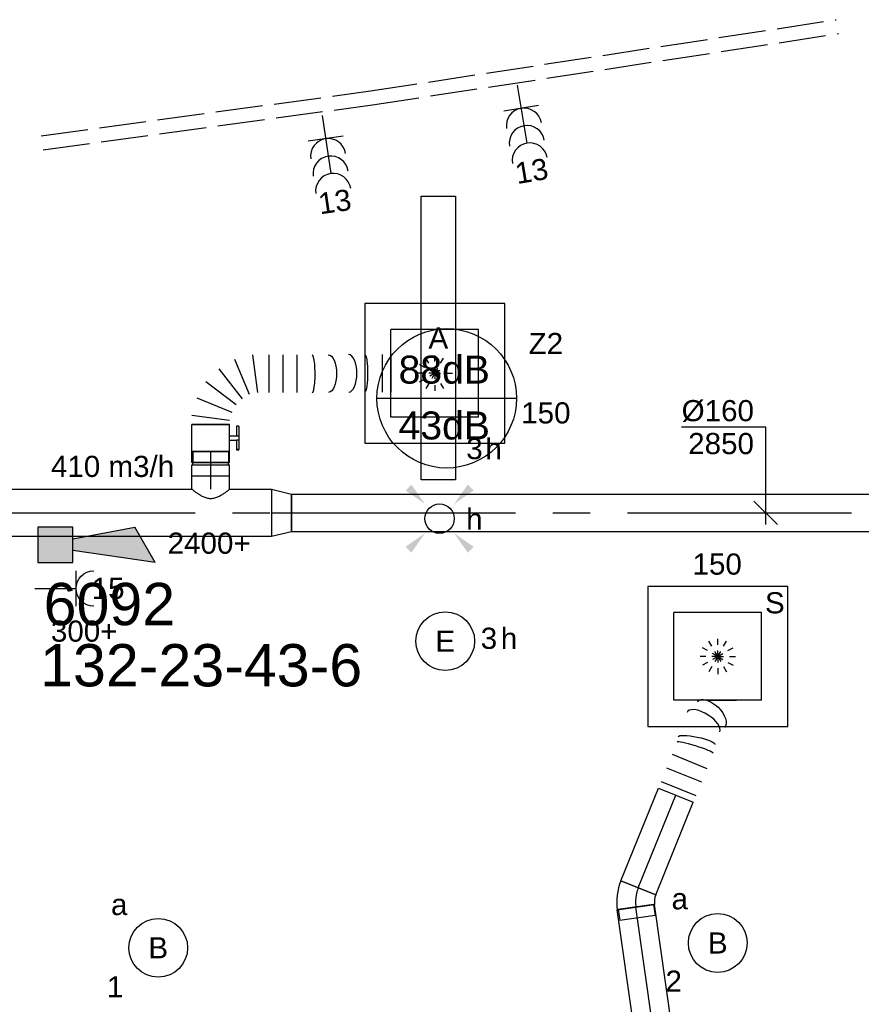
# Model space of a CAD drawing. Extents: x -329828 to 339781, y -55429 to 69176.
# Tile 118 of 140: x 28379 to 31958, y 20976 to 25165. Entities that reach past the tile are written whole.
import ezdxf
from ezdxf.enums import TextEntityAlignment as Align

# ---------------------------------------------------------------- set-up
doc = ezdxf.new("R2010")
doc.units = 0
doc.header["$LTSCALE"] = 50
for name, pattern in [('2322109', [10, 5, -2, 1, -2]), ('CENTER2', [28.575000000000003, 19.05, -3.175, 3.175, -3.175]), ('E_GOOT3', [5, 4, -1]), ('STREEPJES', [0.1, 0.05, -0.05])]:
    doc.linetypes.add(name, pattern=pattern)
doc.layers.get('0').update_dxf_attribs({"linetype": 'CONTINUOUS'})
for name, color, linetype in [('brandmelddecibels', 3, 'CONTINUOUS'), ('brandmeldserienummers', 1, 'CONTINUOUS'), ('EL6131--_WG', 2, 'CONTINUOUS'), ('EL6222--', 3, 'CONTINUOUS'), ('EL6311--', 3, 'CONTINUOUS'), ('EL6511--', 3, 'CONTINUOUS'), ('WL570---_RETOUR', 112, 'CONTINUOUS'), ('WL570---_RETOUR_HL', 8, 'CONTINUOUS'), ('WL570---_RETOUR_RST', 2, 'CONTINUOUS'), ('WL570---_RETOUR_RST_HL', 1, 'CONTINUOUS'), ('WL570---_TOEVOER', 3, 'CONTINUOUS'), ('WL570---_TOEVOER_HL', 8, 'CONTINUOUS'), ('WL570---_TOEVOER_RST', 2, 'CONTINUOUS'), ('WL570---_TOEVOER_RST_HL', 1, 'CONTINUOUS'), ('WM570---_RETOUR_PR', 1, 'CONTINUOUS'), ('WM570---_RETOUR_RST_PR', 1, 'CONTINUOUS'), ('WM570---_TOEVOER', 1, 'CONTINUOUS'), ('WM570---_TOEVOER_PR', 1, 'CONTINUOUS'), ('WM570---_TOEVOER_RST_PR', 1, 'CONTINUOUS')]:
    doc.layers.add(name, color=color, linetype=linetype)
doc.styles.add('BURO-018', font='ARIAL.TTF', dxfattribs={"height": 90})

# ---------------------------------------------------------------- blocks, each defined once
blk = doc.blocks.new('E001611207146')
at = {"color": 0}
for p, q in [((-12.07, -1.46), (-12.07, 1.46)), ((-12.07, 1.46), (12.07, 1.46)), ((12.07, 1.46), (12.07, -1.46)), ((12.07, -1.46), (-12.07, -1.46))]:
    blk.add_line(p, q, dxfattribs=at)
at = {"color": 0, "linetype": 'Continuous', "style": 'BURO-018'}
for tag, p in [('E_GKAST', (0, 8)), ('E_GROEP', (0, 5)), ('E_SGROEP', (4.5, 5)), ('E_ARMCODE', (0, 0)), ('E_SLET', (4.5, -3))]:
    blk.add_attdef(tag, text='', height=1.8, dxfattribs=at).set_placement(p, align=Align.MIDDLE)
blk = doc.blocks.new('1115B3A')
at = {"color": 0, "linetype": 'Continuous'}
blk.add_circle((0, 0), 2.5, dxfattribs=at)
at = {"color": 0, "linetype": 'Continuous', "style": 'BURO-018'}
for tag, p in [('E_GKAST', (0, 8)), ('E_GROEP', (0, 5)), ('E_SGROEP', (4.5, 5)), ('E_ARMCODE', (0, 0)), ('E_SLET', (4.5, -1))]:
    blk.add_attdef(tag, text='', height=1.8, dxfattribs=at).set_placement(p, align=Align.MIDDLE)
blk = doc.blocks.new('E00411')
at = {"color": 0, "linetype": 'Continuous'}
blk.add_circle((0, 0), 1.25, dxfattribs=at)
for points in [[(-2.891705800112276, 2.395768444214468), (-2.395768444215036, 2.891705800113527), (-1.237436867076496, 1.237436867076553)], [(2.395768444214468, 2.891705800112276), (2.891705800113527, 2.395768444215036), (1.237436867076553, 1.237436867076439)], [(-2.395768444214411, -2.891705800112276), (-2.89170580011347, -2.395768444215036), (-1.237436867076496, -1.237436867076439)], [(2.89170580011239, -2.395768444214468), (2.395768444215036, -2.891705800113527), (1.237436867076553, -1.237436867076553)]]:
    blk.add_solid(points, dxfattribs=at)
at = {"color": 0, "linetype": 'Continuous', "style": 'BURO-018'}
for tag, height, p in [('E_SLET1', 1.8, (-2.842e-13, 4.641705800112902)), ('E_GROEP', 1.799999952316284, (0, 0)), ('E_GKAST', 1.799999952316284, (0, 0))]:
    blk.add_attdef(tag, text='', height=height, dxfattribs=at).set_placement(p, align=Align.MIDDLE)
at = {"color": 0, "linetype": 'Continuous', "style": 'BURO-018', "flags": 1}
for tag in ['E_MATCODE', 'E_SGROEP']:
    blk.add_attdef(tag, text='', height=1.799999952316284, dxfattribs=at).set_placement((0, 0), align=Align.MIDDLE)
blk = doc.blocks.new('111304B')
at = {"color": 0, "linetype": 'Continuous'}
for p, q in [((0, 1), (0, 6)), ((-1.5, 3), (1.5, 3))]:
    blk.add_line(p, q, dxfattribs=at)
for centre in [(0, 7.5), (0, 6), (0, 4.5)]:
    blk.add_arc(centre, 1.5, 180, 0, dxfattribs=at)
at = {"color": 0, "linetype": 'Continuous', "style": 'BURO-018'}
for tag, p in [('E_GKAST', (0, 13)), ('E_GROEP', (0, 10)), ('E_SGROEP', (4.5, 10))]:
    blk.add_attdef(tag, text='', height=1.8, dxfattribs=at).set_placement(p, align=Align.MIDDLE)
at = {"color": 0, "linetype": 'Continuous', "style": 'BURO-018', "flags": 1}
for tag, height, p in [('E_VERMCODE', 1.8, (13, 10)), ('E_MATCODE', 1.799999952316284, (0, 0))]:
    blk.add_attdef(tag, text='', height=height, dxfattribs=at).set_placement(p, align=Align.MIDDLE)
blk = doc.blocks.new('111304')
at = {"color": 0, "linetype": 'Continuous'}
for p, q in [((-1.5, 4.5), (1.5, 4.5)), ((0, 1), (0, 4.5))]:
    blk.add_line(p, q, dxfattribs=at)
blk.add_arc((0, 6), 1.5, 180, 0, dxfattribs=at)
at = {"color": 0, "linetype": 'Continuous', "style": 'BURO-018'}
for tag, p in [('E_GKAST', (0, 11.5)), ('E_GROEP', (0, 8.5)), ('E_SGROEP', (4.5, 8.5))]:
    blk.add_attdef(tag, text='', height=1.8, dxfattribs=at).set_placement(p, align=Align.MIDDLE)
at = {"color": 0, "linetype": 'Continuous', "style": 'BURO-018', "flags": 1}
for tag, height, p in [('E_VERMCODE', 1.8, (13, 8.5)), ('E_MATCODE', 1.799999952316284, (0, 0))]:
    blk.add_attdef(tag, text='', height=height, dxfattribs=at).set_placement(p, align=Align.MIDDLE)
blk = doc.blocks.new('E00028')
at = {"color": 0, "linetype": 'Continuous'}
for p, q in [((1.5, 11), (-1.5, 9.267949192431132)), ((1.5, 11), (0.5, 4)), ((-0.5, 4), (-1.5, 9.267949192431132)), ((-1.5, 4), (-1.5, 1)), ((1.5, 4), (-1.5, 4)), ((1.5, 1), (1.5, 4)), ((-1.5, 1), (1.5, 1))]:
    blk.add_line(p, q, dxfattribs=at)
for points in [[(-1.5, 9.267949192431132), (1.5, 11), (-0.5, 4), (0.5, 4)], [(-1.5, 4), (1.5, 4), (-1.5, 1), (1.5, 1)]]:
    blk.add_solid(points, dxfattribs=at)
at = {"color": 0, "linetype": 'Continuous', "style": 'BURO-018'}
blk.add_attdef('E_TEXT1', text='', height=1.8, dxfattribs=at).set_placement((0, 13.5), align=Align.MIDDLE)
at = {"color": 0, "linetype": 'Continuous', "style": 'BURO-018', "flags": 1}
blk.add_attdef('E_MATCODE', (0, 0), '', height=1.799999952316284, dxfattribs=at)
blk = doc.blocks.new('*U250')
at = {"color": 0, "ltscale": 10}
for p, q in [((0, 80, -2850), (3138.958357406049, 80, -2850)), ((0, -80, -2850), (0, 80, -2850)), ((3173.566333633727, 80, -2850), (3319.341198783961, 80, -2850)), ((3319.341198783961, 80, -2850), (3319.341198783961, -80, -2850)), ((0, -80, -2850), (3319.341198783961, -80, -2850))]:
    blk.add_line(p, q, dxfattribs=at)
at = {"layer": 'WL570---_TOEVOER_HL', "linetype": 'CENTER2'}
blk.add_line((0, 0, -2850), (3319.341198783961, 0, -2850), dxfattribs=at)
at = {"layer": 'WM570---_TOEVOER_PR', "color": 1, "style": 'BURO-018'}
blk.add_attdef('POSNR', text='', height=90, dxfattribs=at).set_placement((0, 0), align=Align.MIDDLE)
blk = doc.blocks.new('*U251')
at = {"layer": 'WM570---_TOEVOER', "color": 0, "ltscale": 10}
for p, q in [((0, 364.6986364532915), (-357.5716234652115, 364.6986364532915)), ((0, -50), (0, 364.6986364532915)), ((50.03263564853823, -50), (-50.03263564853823, 50))]:
    blk.add_line(p, q, dxfattribs=at)
at = {"layer": 'WM570---_TOEVOER', "color": 0, "style": 'BURO-018'}
for s, p in [('%%c160', (-357.5716234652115, 389.6986364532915)), ('2850', (-329.699863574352, 249.6986364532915))]:
    blk.add_text(s, height=90, dxfattribs=at).set_placement(p)
blk = doc.blocks.new('*U254')
at = {"color": 0, "ltscale": 10}
for p, q in [((0, 100, -2850), (85.20000000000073, 80, -2850)), ((0, 100, -2850), (0, -100, -2850)), ((85.20000000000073, 80, -2850), (85.20000000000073, -80, -2850)), ((0, -100, -2850), (85.20000000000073, -80, -2850))]:
    blk.add_line(p, q, dxfattribs=at)
at = {"layer": 'WL570---_TOEVOER_HL', "linetype": 'CENTER2'}
blk.add_line((0, 0, -2850), (85.20000000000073, 0, -2850), dxfattribs=at)
for centre in [(0, 0, -2850), (85.20000000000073, 0, -2850)]:
    blk.add_circle(centre, 0.075, dxfattribs=at)
at = {"layer": 'WM570---_TOEVOER_PR', "color": 1, "style": 'BURO-018'}
blk.add_attdef('POSNR', text='', height=90, dxfattribs=at).set_placement((0, 0), align=Align.MIDDLE)
blk = doc.blocks.new('*U255')
at = {"color": 0, "ltscale": 10}
for p, q in [((0, 100, -2850), (6653.263814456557, 100, -2850)), ((6813.263814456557, 100, -2850), (6991.333423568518, 100, -2850)), ((6991.333423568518, 100, -2850), (6991.333423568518, -100, -2850)), ((3189.495364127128, -100, -2850), (6991.333423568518, -100, -2850))]:
    blk.add_line(p, q, dxfattribs=at)
at = {"layer": 'WL570---_TOEVOER_HL', "linetype": 'CENTER2'}
blk.add_line((0, 0, -2850), (6991.333423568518, 0, -2850), dxfattribs=at)
at = {"layer": 'WM570---_TOEVOER_PR', "color": 1, "style": 'BURO-018'}
blk.add_attdef('POSNR', text='', height=90, dxfattribs=at).set_placement((0, 0), align=Align.MIDDLE)
blk = doc.blocks.new('*U429')
at = {"color": 0, "ltscale": 10}
for p, q in [((-51.69999999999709, 80.00000000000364, -2850), (-4.999999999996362, 80.00000000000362, -2850)), ((-51.69999999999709, 80.00000000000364, -2850), (-51.69999999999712, -79.99999999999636, -2850)), ((-4.999999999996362, 80.00000000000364, -2850), (-4.999999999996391, -79.99999999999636, -2850)), ((-4.999999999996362, 76.00000000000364, -2850), (5.000000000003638, 76.00000000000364, -2850)), ((5.000000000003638, 80.00000000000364, -2850), (51.70000000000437, 80.00000000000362, -2850)), ((5.000000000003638, 80.00000000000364, -2850), (5.000000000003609, -79.99999999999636, -2850)), ((51.70000000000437, 80.00000000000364, -2850), (51.70000000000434, -79.99999999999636, -2850)), ((-51.69999999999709, -79.99999999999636, -2850), (-4.999999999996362, -79.99999999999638, -2850)), ((-4.999999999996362, -75.99999999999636, -2850), (5.000000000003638, -75.99999999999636, -2850)), ((5.000000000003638, -79.99999999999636, -2850), (51.70000000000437, -79.99999999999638, -2850))]:
    blk.add_line(p, q, dxfattribs=at)
at = {"layer": 'WL570---_TOEVOER_HL', "linetype": 'CENTER2'}
blk.add_line((-51.69999999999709, 3.637978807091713e-12, -2850), (51.70000000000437, 3.618984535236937e-12, -2850), dxfattribs=at)
at = {"layer": 'WM570---_TOEVOER_PR', "color": 1, "style": 'BURO-018'}
blk.add_attdef('POSNR', text='', height=90, dxfattribs=at).set_placement((0, 0), align=Align.MIDDLE)
blk = doc.blocks.new('*U430')
at = {"color": 0, "ltscale": 10}
for p, q in [((3.637978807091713e-12, 80.00000000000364, -2850), (57.30000000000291, 80.00000000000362, -2850)), ((57.30000000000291, 80.00000000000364, -2850), (57.30000000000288, -79.99999999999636, -2850)), ((3.637978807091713e-12, -79.99999999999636, -2850), (57.30000000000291, -79.99999999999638, -2850))]:
    blk.add_line(p, q, dxfattribs=at)
blk.add_spline([(-0.3280590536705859, -79.5895458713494, -2850), (-1.305192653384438, -78.3623953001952, -2850), (-2.910129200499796, -76.33114051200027, -2850), (-5.1069331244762, -73.51662492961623, -2850), (-7.844236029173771, -69.9477292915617, -2850), (-11.05407930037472, -65.66107529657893, -2850), (-14.65031407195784, -60.70064981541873, -2850), (-18.5265524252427, -55.11735352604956, -2850), (-22.55381289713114, -48.96847860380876, -2850), (-26.57834982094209, -42.31712082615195, -2850), (-30.42083030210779, -35.23153212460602, -2850), (-33.8790955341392, -27.78442022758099, -2850), (-36.73791950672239, -20.05220258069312, -2850), (-38.78926254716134, -12.11422220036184, -2850), (-39.86333759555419, -4.051933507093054, -2850), (-39.86333759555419, 4.05193350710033, -2850), (-38.78926254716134, 12.11422220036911, -2850), (-36.73791950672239, 20.0522025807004, -2850), (-33.8790955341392, 27.78442022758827, -2850), (-30.42083030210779, 35.2315321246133, -2850), (-26.57834982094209, 42.31712082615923, -2850), (-22.55381289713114, 48.96847860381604, -2850), (-18.5265524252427, 55.11735352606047, -2850), (-14.65031407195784, 60.700649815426, -2850), (-11.05407930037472, 65.6610752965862, -2850), (-7.844236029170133, 69.94772929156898, -2850), (-5.1069331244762, 73.5166249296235, -2850), (-2.910129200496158, 76.33114051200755, -2850), (-1.305192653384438, 78.36239530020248, -2850), (-0.3280590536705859, 79.58954587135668, -2850), (3.637978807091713e-12, 80.00000000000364, -2850)], degree=3, dxfattribs=at)
at = {"layer": 'WL570---_TOEVOER_HL', "linetype": 'CENTER2'}
blk.add_line((3.637978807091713e-12, 3.637978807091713e-12, -2850), (57.30000000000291, 3.627452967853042e-12, -2850), dxfattribs=at)
at = {"layer": 'WM570---_TOEVOER_PR', "color": 1, "style": 'BURO-018'}
blk.add_attdef('POSNR', text='', height=90, dxfattribs=at).set_placement((0, 0), align=Align.MIDDLE)
blk = doc.blocks.new('*U1297')
at = {"color": 0, "ltscale": 10}
for p, q in [((297.5, 297.5, -2732.5), (-297.5, 297.5, -2732.5)), ((-297.5, 297.5, -2732.5), (-297.5, -297.5, -2732.5)), ((297.5, -297.5, -2732.5), (297.5, 297.5, -2732.5)), ((186.5, 186.5, -2732.5), (-186.5, 186.5, -2732.5)), ((-186.5, -186.5, -2732.5), (-186.5, 186.5, -2732.5)), ((186.5, -186.5, -2732.5), (186.5, 186.5, -2732.5)), ((186.5, -186.5, -2732.5), (-186.5, -186.5, -2732.5)), ((-297.5, -297.5, -2732.5), (297.5, -297.5, -2732.5))]:
    blk.add_line(p, q, dxfattribs=at)
at = {"color": 8, "linetype": 'STREEPJES', "ltscale": 10}
for q in [(-40, 69.2820323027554, -2732.5), (0, 80, -2732.5), (40, 69.2820323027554, -2732.5), (-80, 0, -2732.5), (-69.2820323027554, 40, -2732.5), (-69.2820323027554, -40, -2732.5), (-40, -69.2820323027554, -2732.5), (69.2820323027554, 40, -2732.5), (0, -80, -2732.5), (40, -69.2820323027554, -2732.5), (69.2820323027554, -40, -2732.5), (80, 0, -2732.5)]:
    blk.add_line((0, 0, -2732.5), q, dxfattribs=at)
at = {"layer": 'WL570---_RETOUR_RST_HL', "linetype": 'CENTER2'}
blk.add_circle((0, 0, -2732.5), 0.075, dxfattribs=at)
at = {"layer": 'WL570---_RETOUR_RST', "color": 1, "linetype": '2322109', "style": 'BURO-018'}
for tag in ['MC', 'Q']:
    blk.add_attdef(tag, text='', height=90, dxfattribs=at).set_placement((0, 0), align=Align.MIDDLE)
at = {"layer": 'WM570---_RETOUR_RST_PR', "color": 1, "linetype": '2322109', "style": 'BURO-018'}
blk.add_attdef('POSNR', text='', height=90, dxfattribs=at).set_placement((0, 0), align=Align.MIDDLE)
blk = doc.blocks.new('*U1298')
at = {"color": 0, "ltscale": 10}
for p, q in [((1.818989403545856e-12, 80.00000000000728, -2840.399999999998), (553.8699780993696, 80.00000000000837, -2840.399999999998)), ((553.8699780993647, 80.00000000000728, -2840.399999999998), (553.8699780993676, -79.99999999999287, -2840.399999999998)), ((1.818989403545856e-12, -79.99999999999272, -2840.399999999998), (553.8699780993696, -79.99999999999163, -2840.399999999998))]:
    blk.add_line(p, q, dxfattribs=at)
at = {"layer": 'WL570---_RETOUR_HL', "linetype": 'CENTER2'}
blk.add_line((-1.818989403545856e-12, 7.275957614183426e-12, -2840.399999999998), (553.869978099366, 8.367439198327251e-12, -2840.399999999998), dxfattribs=at)
at = {"layer": 'WM570---_RETOUR_PR', "color": 1, "linetype": '2322109', "style": 'BURO-018'}
blk.add_attdef('POSNR', text='', height=90, dxfattribs=at).set_placement((0, 0), align=Align.MIDDLE)
blk = doc.blocks.new('*U1299')
at = {"color": 0, "ltscale": 10}
for p, q in [((-42.89999999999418, 76, -2840.399999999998), (-89.59999999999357, 75.99999999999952, -2840.399999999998)), ((-89.5999999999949, -76.00000000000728, -2840.399999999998), (-89.59999999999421, 75.99999999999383, -2840.399999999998)), ((-42.89999999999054, -80, -2840.399999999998), (-42.89999999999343, 80.00000000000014, -2840.399999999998)), ((-42.89999999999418, -76, -2840.399999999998), (-42.89999999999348, 76.00000000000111, -2840.399999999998)), ((77.15248982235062, 47.83203230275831, -2840.399999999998), (-2.847510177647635, -90.73203230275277, -2840.399999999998)), ((-42.89999999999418, -76, -2840.399999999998), (-89.59999999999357, -76.00000000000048, -2840.399999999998))]:
    blk.add_line(p, q, dxfattribs=at)
for centre, radius, start, end in [((-42.89999999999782, -160.1049796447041, -2840.399999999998), 240.1049796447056, 60.00000000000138, 89.99999999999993), ((-42.89999999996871, -160.1049796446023, -2840.399999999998), 80.10497964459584, 59.99999999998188, 90.00000000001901)]:
    blk.add_arc(centre, radius, start, end, dxfattribs=at)
at = {"layer": 'WL570---_RETOUR_HL', "linetype": 'CENTER2'}
blk.add_arc((-42.89999999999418, -160.1049796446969, -2840.399999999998), 160.1049796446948, 60.00000000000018, 89.99999999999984, dxfattribs=at)
at = {"layer": 'WM570---_RETOUR_PR', "color": 1, "linetype": '2322109', "style": 'BURO-018'}
blk.add_attdef('POSNR', text='', height=90, dxfattribs=at).set_placement((0, 0), align=Align.MIDDLE)
blk = doc.blocks.new('*U1300')
at = {"color": 0, "ltscale": 10}
for p, q in [((-3.637978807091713e-12, 79.99999999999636, -2840.399999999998), (424.9708723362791, 79.99999999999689, -2840.399999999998)), ((3.637978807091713e-12, -80.00000000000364, -2840.399999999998), (1.639577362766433e-12, 79.99999999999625, -2840.399999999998)), ((424.9708723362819, 79.99999999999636, -2840.399999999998), (424.9708723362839, -80.00000000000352, -2840.399999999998)), ((3.637978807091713e-12, -80.00000000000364, -2840.399999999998), (424.9708723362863, -80.00000000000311, -2840.399999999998))]:
    blk.add_line(p, q, dxfattribs=at)
at = {"layer": 'WL570---_RETOUR_HL', "linetype": 'CENTER2'}
blk.add_line((-3.637978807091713e-12, 0, -2840.399999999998), (424.9708723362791, 5.18993691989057e-13, -2840.399999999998), dxfattribs=at)
at = {"layer": 'WM570---_RETOUR_PR', "color": 1, "linetype": '2322109', "style": 'BURO-018'}
blk.add_attdef('POSNR', text='', height=90, dxfattribs=at).set_placement((0, 0), align=Align.MIDDLE)
blk = doc.blocks.new('*U1301')
at = {"color": 0, "ltscale": 10}
for p, q in [((0, 79.99999999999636, -2840.399999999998), (1.99840144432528e-12, -80.00000000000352, -2840.399999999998)), ((31.12906107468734, 80, -2840.399999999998), (31.12906107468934, -79.99999999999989, -2840.399999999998)), ((93.38718322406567, 79.99999999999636, -2840.399999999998), (93.38718322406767, -80.00000000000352, -2840.399999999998)), ((155.645305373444, 80, -2840.399999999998), (155.645305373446, -79.99999999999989, -2840.399999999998)), ((424.2059989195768, 27.95207975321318, -2840.399999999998), (471.1622496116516, -88.0978874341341, -2840.399999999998)), ((224.8821331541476, -79.99999999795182, -2840.399999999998), (225.013865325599, -79.98864159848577, -2840.399999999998))]:
    blk.add_line(p, q, dxfattribs=at)
at = {"color": 0, "ltscale": 10, "extrusion": (0, 0, -1)}
for centre, major_axis, ratio in [((248.2822919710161, 5.252406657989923, -2840.399999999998), (-13.69394125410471, 78.81926143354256), 0.1935936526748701), ((373.9878930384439, -9.472473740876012, -2840.399999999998), (30.11216028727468, 74.11651504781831), 0.5459877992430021)]:
    blk.add_ellipse(centre, major_axis=major_axis, ratio=ratio, start_param=0, end_param=3.141592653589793, dxfattribs=at)
at = {"color": 0, "ltscale": 10}
for centre, major_axis, ratio, start_param, end_param in [((332.6056383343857, 7.340365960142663, -2840.399999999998), (15.021352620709, 79.9055015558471), 0.4402462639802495, 3.230639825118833, 6.194138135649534), ((332.6056383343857, 7.340365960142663, -2840.399999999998), (15.021352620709, 79.9055015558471), 0.4402462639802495, 6.194138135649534, 6.372232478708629), ((218.0506146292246, -3.637978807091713e-12, -2840.399999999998), (-6.897629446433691, 79.99716034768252), 0.09772118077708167, 3.150018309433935, 6.274759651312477)]:
    blk.add_ellipse(centre, major_axis=major_axis, ratio=ratio, start_param=start_param, end_param=end_param, dxfattribs=at)
at = {"layer": 'WM570---_RETOUR_PR', "color": 1, "linetype": '2322109', "style": 'BURO-018'}
blk.add_attdef('POSNR', text='', height=90, dxfattribs=at).set_placement((0, 0), align=Align.MIDDLE)
blk = doc.blocks.new('*U1322')
at = {"color": 0, "ltscale": 10}
for p, q in [((297.5, 297.5, -2732.5), (-297.5, 297.5, -2732.5)), ((-297.5, 297.5, -2732.5), (-297.5, -297.5, -2732.5)), ((297.5, -297.5, -2732.5), (297.5, 297.5, -2732.5)), ((186.5, 186.5, -2732.5), (-186.5, 186.5, -2732.5)), ((-186.5, -186.5, -2732.5), (-186.5, 186.5, -2732.5)), ((186.5, -186.5, -2732.5), (186.5, 186.5, -2732.5)), ((186.5, -186.5, -2732.5), (-186.5, -186.5, -2732.5)), ((-297.5, -297.5, -2732.5), (297.5, -297.5, -2732.5))]:
    blk.add_line(p, q, dxfattribs=at)
at = {"color": 8, "linetype": 'STREEPJES', "ltscale": 10}
for q in [(-40, 69.2820323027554, -2732.5), (0, 80, -2732.5), (40, 69.2820323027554, -2732.5), (-80, 0, -2732.5), (-69.2820323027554, 40, -2732.5), (-69.2820323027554, -40, -2732.5), (-40, -69.2820323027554, -2732.5), (69.2820323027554, 40, -2732.5), (0, -80, -2732.5), (40, -69.2820323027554, -2732.5), (69.2820323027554, -40, -2732.5), (80, 0, -2732.5)]:
    blk.add_line((0, 0, -2732.5), q, dxfattribs=at)
at = {"layer": 'WL570---_TOEVOER_RST_HL', "linetype": 'CENTER2'}
blk.add_circle((0, 0, -2732.5), 0.075, dxfattribs=at)
at = {"layer": 'WL570---_TOEVOER_RST', "color": 1, "linetype": '2322109', "style": 'BURO-018'}
for tag in ['MC', 'Q']:
    blk.add_attdef(tag, text='', height=90, dxfattribs=at).set_placement((0, 0), align=Align.MIDDLE)
at = {"layer": 'WM570---_TOEVOER_RST_PR', "color": 1, "linetype": '2322109', "style": 'BURO-018'}
blk.add_attdef('POSNR', text='', height=90, dxfattribs=at).set_placement((0, 0), align=Align.MIDDLE)
blk = doc.blocks.new('*U1323')
at = {"color": 2, "ltscale": 10}
for p, q in [((-57.24999999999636, 76.00000000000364, -2850), (-103.9499999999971, 76.00000000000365, -2850)), ((-103.9499999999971, -75.99999999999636, -2850), (-103.9499999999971, 76.00000000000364, -2850)), ((-57.24999999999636, 80.00000000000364, -2850), (57.25000000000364, 80.00000000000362, -2850)), ((-57.24999999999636, -79.99999999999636, -2850), (-57.24999999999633, 80.00000000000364, -2850)), ((57.25000000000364, 80.00000000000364, -2850), (57.25000000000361, -79.99999999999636, -2850)), ((-57.24999999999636, -75.99999999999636, -2850), (-103.9499999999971, -75.99999999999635, -2850)), ((-57.24999999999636, -79.99999999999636, -2850), (-9.541666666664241, -79.99999999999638, -2850)), ((-9.541666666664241, -79.99999999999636, -2850), (-9.541666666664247, -109.3333333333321, -2850)), ((9.541666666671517, -79.99999999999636, -2850), (9.54166666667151, -119.9999999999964, -2850)), ((9.541666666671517, -79.99999999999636, -2850), (57.25000000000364, -79.99999999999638, -2850)), ((-50.24662103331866, -109.3333333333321, -2850), (-50.24662103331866, -120.0000000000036, -2850)), ((-48.91328769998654, -109.3333333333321, -2850), (-50.24662103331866, -109.3333333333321, -2850)), ((-50.24662103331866, -120.0000000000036, -2850), (-48.91328769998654, -119.9999999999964, -2850)), ((-7.515583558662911, -109.3333333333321, -2850), (-48.91328769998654, -109.3333333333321, -2850)), ((-48.91328769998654, -119.9999999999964, -2850), (-48.91328769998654, -109.3333333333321, -2850)), ((-7.515583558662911, -119.9999999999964, -2850), (-48.91328769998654, -119.9999999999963, -2850)), ((-7.515583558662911, -109.3333333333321, -2850), (-7.515583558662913, -119.9999999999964, -2850)), ((9.541666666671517, -119.9999999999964, -2850), (-7.515583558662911, -119.9999999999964, -2850)), ((50.24662103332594, -109.3333333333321, -2850), (9.541666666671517, -109.3333333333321, -2850)), ((50.24662103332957, -119.9999999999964, -2850), (9.541666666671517, -119.9999999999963, -2850)), ((50.24662103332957, -119.9999999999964, -2850), (50.24662103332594, -109.3333333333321, -2850))]:
    blk.add_line(p, q, dxfattribs=at)
blk.add_spline([(-9.492711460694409, -79.99417583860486, -2850), (-9.346348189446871, -79.97693931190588, -2850), (-9.1040787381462, -79.94898902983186, -2850), (-8.768389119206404, -79.9114587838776, -2850), (-8.342723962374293, -79.86587281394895, -2850), (-7.831451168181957, -79.81408537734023, -2850), (-7.239817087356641, -79.75820677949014, -2850), (-6.573892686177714, -79.70051858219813, -2850), (-5.840511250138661, -79.64338119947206, -2850), (-5.047198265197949, -79.5891374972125, -2850), (-4.202094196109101, -79.54001629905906, -2850), (-3.313870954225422, -79.49803983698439, -2850), (-2.391642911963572, -79.46493914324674, -2850), (-1.444873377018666, -79.44208114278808, -2850), (-0.4832774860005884, -79.430410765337, -2850), (0.4832774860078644, -79.430410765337, -2850), (1.444873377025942, -79.44208114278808, -2850), (2.391642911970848, -79.46493914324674, -2850), (3.313870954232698, -79.49803983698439, -2850), (4.202094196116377, -79.54001629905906, -2850), (5.047198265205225, -79.5891374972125, -2850), (5.840511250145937, -79.64338119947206, -2850), (6.57389268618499, -79.70051858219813, -2850), (7.239817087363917, -79.75820677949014, -2850), (7.831451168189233, -79.81408537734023, -2850), (8.34272396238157, -79.86587281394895, -2850), (8.76838911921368, -79.9114587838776, -2850), (9.104078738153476, -79.94898902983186, -2850), (9.346348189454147, -79.97693931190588, -2850), (9.492711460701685, -79.99417583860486, -2850), (9.541666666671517, -79.99999999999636, -2850)], degree=3, dxfattribs=at)
at = {"layer": 'WL570---_TOEVOER', "color": 1, "linetype": '2322109', "style": 'BURO-018'}
blk.add_attdef('I', text='', height=90, dxfattribs=at).set_placement((0, 0), align=Align.MIDDLE)
at = {"layer": 'WM570---_TOEVOER_PR', "color": 1, "linetype": '2322109', "style": 'BURO-018'}
blk.add_attdef('POSNR', text='', height=90, dxfattribs=at).set_placement((0, 0), align=Align.MIDDLE)
blk = doc.blocks.new('*U1324')
at = {"color": 0, "ltscale": 10}
for p, q in [((3.637978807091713e-12, -79.99999999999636, -2850), (3.66737033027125e-12, 80.00000000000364, -2850)), ((18.03891216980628, -79.99999999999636, -2850), (39.10331178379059, 80.00000000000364, -2850)), ((114.6451092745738, 59.75863636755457, -2850), (52.88741445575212, -89.33762804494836, -2850)), ((84.13172684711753, -107.376540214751, -2850), (182.3740320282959, 20.65532458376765, -2850)), ((237.6744658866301, -34.64510927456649, -2850), (109.6426010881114, -132.8874144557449, -2850)), ((127.681513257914, -164.1317268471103, -2850), (276.777777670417, -102.3740320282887, -2850)), ((297.019141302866, -177.9158295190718, -2850), (137.019141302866, -198.9802291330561, -2850)), ((297.019141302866, -246.8376953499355, -2850), (137.019141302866, -246.8376953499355, -2850)), ((297.019141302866, -306.4748034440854, -2850), (137.019141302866, -306.4748034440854, -2850)), ((297.019141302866, -366.1119115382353, -2850), (137.019141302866, -366.1119115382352, -2850)), ((298.5178540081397, -728.59259461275, -2850), (138.5178540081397, -728.59259461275, -2850)), ((298.5178540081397, -766.1925459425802, -2850), (138.5178540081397, -766.1925459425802, -2850))]:
    blk.add_line(p, q, dxfattribs=at)
for centre, major_axis, ratio, start_param, end_param in [((217.019141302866, -431.7575938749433, -2850), (-79.9999953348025, -0.1830398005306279), 0.1492621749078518, 0.0003415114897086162, 3.141934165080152), ((218.2042579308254, -586.635191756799, -2850), (79.9980950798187, 0.586750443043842), 0.4347712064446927, 3.140393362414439, 6.281986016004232)]:
    blk.add_ellipse(centre, major_axis=major_axis, ratio=ratio, start_param=start_param, end_param=end_param, dxfattribs=at)
at = {"color": 0, "ltscale": 10, "extrusion": (0, 0, -1)}
for centre, major_axis, ratio, start_param, end_param in [((217.3327373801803, -500.2879171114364, -2850), (79.99809507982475, 0.5867504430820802), 0.4347712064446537, 0.001199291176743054, 3.142791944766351), ((218.5178540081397, -655.1655149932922, -2850), (-79.99999533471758, -0.1830398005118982), 0.1492621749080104, 3.141251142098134, 6.282843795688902)]:
    blk.add_ellipse(centre, major_axis=major_axis, ratio=ratio, start_param=start_param, end_param=end_param, dxfattribs=at)
at = {"layer": 'WM570---_TOEVOER_PR', "color": 1, "linetype": '2322109', "style": 'BURO-018'}
blk.add_attdef('POSNR', text='', height=90, dxfattribs=at).set_placement((0, 0), align=Align.MIDDLE)

msp = doc.modelspace()

# ---------------------------------------------------------------- linework, layer by layer
at = {"layer": 'brandmelddecibels'}
msp.add_line((30491.69116864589, 23554.38486259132), (29898.28609386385, 23554.38486259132), dxfattribs=at)
msp.add_circle((30194.98863125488, 23554.38486259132), 296.7025373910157, dxfattribs=at)
at = {"layer": 'EL6131--_WG', "linetype": 'E_GOOT3'}
for p, q in [((29870.20839358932, 24862.35717167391, 3000), (31851.88217964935, 25165.40678091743, 3000)), ((29878.7896150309, 24802.97192729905, 3000), (31860.95229888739, 25106.09630176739, 3000)), ((28470.08162369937, 24671.80584017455, 3000), (29870.20839358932, 24862.35717167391, 3000)), ((28478.17278127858, 24612.35390018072, 3000), (29878.7896150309, 24802.97192729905, 3000))]:
    msp.add_line(p, q, dxfattribs=at)

# ---------------------------------------------------------------- block references
at = {"layer": 'EL6222--'}
ref = msp.add_blockref('111304B', (30486.60027820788, 24936.14086971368), dxfattribs=dict(at, xscale=50.00000000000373, yscale=50, zscale=50, rotation=189.4970174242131))
ref.add_attrib('E_GROEP', '13', dxfattribs={"layer": '0', "color": 1, "linetype": 'Continuous', "height": 90, "rotation": 9.497017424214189, "style": 'BURO-018'}).set_placement((30555.92999734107, 24521.71027754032), align=Align.MIDDLE)
ref = msp.add_blockref('111304B', (29658.79313034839, 24807.49747482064), dxfattribs=dict(at, xscale=49.99999999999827, yscale=50, zscale=50, rotation=188.2018004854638))
ref.add_attrib('E_GROEP', '13', dxfattribs={"layer": '0', "color": 1, "linetype": 'Continuous', "height": 89.99999999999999, "rotation": 8.201800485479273, "style": 'BURO-018'}).set_placement((29718.73739849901, 24391.60564946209), align=Align.MIDDLE)
ref = msp.add_blockref('111304', (28393.96132643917, 22745.37799521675), dxfattribs=dict(at, xscale=-50, yscale=50, zscale=50, rotation=270))
ref.add_attrib('E_GROEP', '15', dxfattribs={"layer": '0', "color": 1, "linetype": 'Continuous', "height": 90, "style": 'BURO-018'}).set_placement((28754.93890905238, 22745.37799521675), align=Align.MIDDLE)
at = {"layer": 'EL6311--'}
ref = msp.add_blockref('E001611207146', (30159.47449837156, 23811.29471601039), dxfattribs=dict(at, xscale=50, yscale=50, zscale=50, rotation=270))
ref.add_attrib('E_ARMCODE', 'A', dxfattribs={"layer": '0', "color": 1, "linetype": 'Continuous', "height": 90, "style": 'BURO-018'}).set_placement((30159.47449837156, 23811.29471601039), align=Align.MIDDLE)
ref.add_attrib('E_SLET', 'h', dxfattribs={"layer": '0', "color": 1, "linetype": 'Continuous', "height": 90, "style": 'BURO-018'}).set_placement((30394.46001570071, 23341.62700400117), align=Align.MIDDLE)
ref.add_attrib('E_GROEP', '3', dxfattribs={"layer": '0', "color": 1, "linetype": 'Continuous', "height": 90, "style": 'BURO-018'}).set_placement((30313.0680652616, 23340.55930396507), align=Align.MIDDLE)
ref = msp.add_blockref('E00411', (30164.69230516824, 23042.57933325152), dxfattribs=dict(at, xscale=50, yscale=50, zscale=50))
ref.add_attrib('E_SLET1', 'h', dxfattribs={"layer": '0', "color": 1, "linetype": 'Continuous', "height": 90, "style": 'BURO-018'}).set_placement((30312.55067070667, 23042.57933325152), align=Align.MIDDLE)
ref = msp.add_blockref('1115B3A', (30188.72224835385, 22521.07227735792), dxfattribs=dict(at, xscale=50, yscale=50, zscale=50))
ref.add_attrib('E_ARMCODE', 'E', dxfattribs={"layer": '0', "color": 1, "linetype": 'Continuous', "height": 90, "style": 'BURO-018'}).set_placement((30188.72224835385, 22521.07227735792), align=Align.MIDDLE)
ref.add_attrib('E_SLET', 'h', dxfattribs={"layer": '0', "color": 1, "linetype": 'Continuous', "height": 90, "style": 'BURO-018'}).set_placement((30460.03338883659, 22535.26582171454), align=Align.MIDDLE)
ref.add_attrib('E_GROEP', '3', dxfattribs={"layer": '0', "color": 1, "linetype": 'Continuous', "height": 90, "style": 'BURO-018'}).set_placement((30374.59964586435, 22533.52683633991), align=Align.MIDDLE)
ref = msp.add_blockref('1115B3A', (31347.77138404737, 21237.21356689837), dxfattribs=dict(at, xscale=49.99999999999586, yscale=50, zscale=50, rotation=175.7664262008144))
ref.add_attrib('E_ARMCODE', 'B', dxfattribs={"layer": '0', "color": 1, "linetype": 'Continuous', "height": 90, "style": 'BURO-018'}).set_placement((31347.77138404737, 21237.21356689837), align=Align.MIDDLE)
ref.add_attrib('E_SLET', 'a', dxfattribs={"layer": '0', "color": 1, "linetype": 'Continuous', "height": 90, "style": 'BURO-018'}).set_placement((31186.16784296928, 21424.65501245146), align=Align.MIDDLE)
ref.add_attrib('E_GROEP', '2', dxfattribs={"layer": '0', "color": 1, "linetype": 'Continuous', "height": 90, "style": 'BURO-018'}).set_placement((31160.32993849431, 21075.61002582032), align=Align.MIDDLE)
ref = msp.add_blockref('1115B3A', (28968.15399343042, 21216.65700827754), dxfattribs=dict(at, xscale=50.00000000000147, yscale=50, zscale=50, rotation=177.1126939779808))
ref.add_attrib('E_ARMCODE', 'B', dxfattribs={"layer": '0', "color": 1, "linetype": 'Continuous', "height": 90, "style": 'BURO-018'}).set_placement((28968.15399343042, 21216.65700827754), align=Align.MIDDLE)
ref.add_attrib('E_SLET', 'a', dxfattribs={"layer": '0', "color": 1, "linetype": 'Continuous', "height": 90, "style": 'BURO-018'}).set_placement((28802.19119104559, 21400.2498954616), align=Align.MIDDLE)
ref.add_attrib('E_GROEP', '1', dxfattribs={"layer": '0', "color": 1, "linetype": 'Continuous', "height": 90, "style": 'BURO-018'}).set_placement((28784.56110624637, 21050.69420589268), align=Align.MIDDLE)
at = {"layer": 'EL6511--', "xscale": 50, "yscale": 50, "zscale": 50, "rotation": 270}
msp.add_blockref('E00028', (28405.43334208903, 22931.44319075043), dxfattribs=at)
at = {"layer": 'WL570---_RETOUR', "linetype": '2322109'}
for name, p, rotation in [('*U1301', (31169.3306518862, 21865.85850011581, 2840.399999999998), 67.9707114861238), ('*U1300', (31009.9323632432, 21471.91379852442, 2840.399999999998), 67.9707114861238), ('*U1299', (30993.84140965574, 21432.14583135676, 2840.399999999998), 97.97071148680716), ('*U1298', (31076.59363856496, 20841.14119908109, 2840.399999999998), 97.97071148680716)]:
    msp.add_blockref(name, p, dxfattribs=dict(at, rotation=rotation))
at = {"layer": 'WL570---_RETOUR_RST', "linetype": '2322109'}
ref = msp.add_blockref('*U1297', (31347.7204837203, 22456.07845012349, 2732.5), dxfattribs=at)
ref.add_attrib('Q', '150', dxfattribs={"color": 1, "linetype": '2322109', "height": 90, "style": 'BURO-018'}).set_placement((31345.36510520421, 22849.31829667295), align=Align.MIDDLE)
ref.add_attrib('MC', 'S', dxfattribs={"color": 1, "linetype": '2322109', "height": 90, "style": 'BURO-018'}).set_placement((31590.35929859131, 22684.50067641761), align=Align.MIDDLE)
at = {"layer": 'WL570---_TOEVOER', "linetype": '2322109', "rotation": 90}
for name, p in [('*U1324', (29191.50314887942, 23442.55319289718, 2850)), ('*U1323', (29191.50314887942, 23385.30319289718, 2850))]:
    msp.add_blockref(name, p, dxfattribs=at)
at = {"layer": 'WL570---_TOEVOER', "rotation": 90}
for name, p in [('*U429', (29191.50314887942, 23276.35319289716, 2850)), ('*U430', (29191.50314887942, 23167.35319289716, 2850))]:
    msp.add_blockref(name, p, dxfattribs=at)
at = {"layer": 'WL570---_TOEVOER'}
for name, p in [('*U255', (22458.23933442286, 23067.35319289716, 2850)), ('*U254', (29449.57275799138, 23067.35319289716, 2850)), ('*U250', (29534.77275799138, 23067.35319289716, 2850))]:
    msp.add_blockref(name, p, dxfattribs=at)
at = {"layer": 'WL570---_TOEVOER_RST', "linetype": '2322109'}
ref = msp.add_blockref('*U1322', (30144.195694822, 23661.0710469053, 2732.5), dxfattribs=at)
ref.add_attrib('Q', '150', dxfattribs={"color": 1, "linetype": '2322109', "height": 90, "style": 'BURO-018'}).set_placement((30616.695694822, 23492.57268649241), align=Align.MIDDLE)
ref.add_attrib('MC', 'Z2', dxfattribs={"color": 1, "linetype": '2322109', "height": 90, "style": 'BURO-018'}).set_placement((30616.695694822, 23788.56388295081), align=Align.MIDDLE)
at = {"layer": 'WM570---_TOEVOER'}
msp.add_blockref('*U251', (31551.70653878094, 23067.35319289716, 2850), dxfattribs=at)

# ---------------------------------------------------------------- texts
at = {"layer": 'brandmelddecibels', "color": 2, "style": 'BURO-018'}
for s, p in [('88dB', (30184.58231339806, 23617.0849127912)), ('43dB', (30184.58231339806, 23379.45482562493))]:
    msp.add_text(s, height=119.07, dxfattribs=at).set_placement(p, align=Align.CENTER)
at = {"layer": 'brandmeldserienummers', "color": 1, "style": 'BURO-018'}
for s, p in [('6092', (28480.69961723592, 22589.26857467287)), ('132-23-43-6', (28465.82584695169, 22328.88730999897))]:
    msp.add_text(s, height=180, dxfattribs=at).set_placement(p)
at = {"layer": 'EL6222--', "color": 1, "style": 'BURO-018'}
for s, p in [('2400+', (29008.13230904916, 22893.2170893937)), ('300+', (28511.54761496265, 22519.01496725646))]:
    msp.add_text(s, height=90, dxfattribs=at).set_placement(p)
at = {"layer": 'WM570---_TOEVOER', "style": 'BURO-018'}
msp.add_text('410 m3/h', height=90, dxfattribs=at).set_placement((28511.7102401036, 23219.93182877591))

doc.saveas('drawing.dxf')
